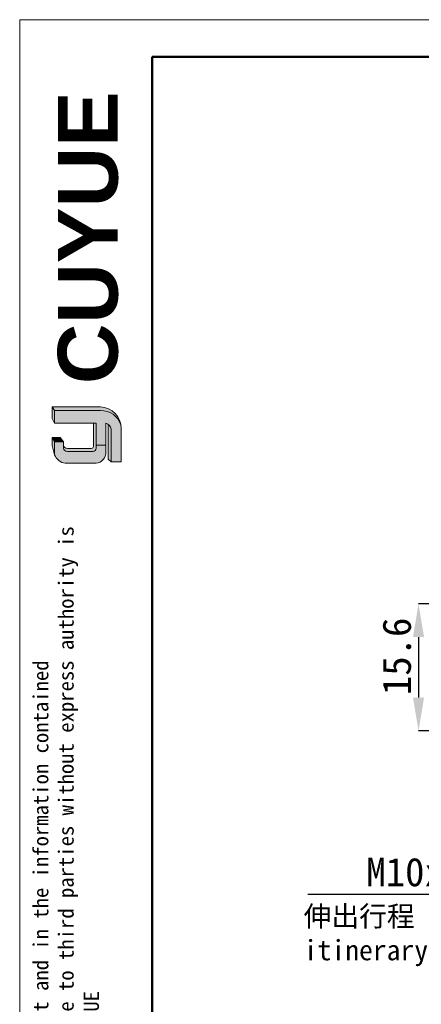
# Model space of a CAD drawing. Header units: millimetres. Extents: x 1871 to 2151, y 1439 to 1631.
# Tile 2 of 10: x 1871 to 1921, y 1510 to 1631. Entities that reach past the tile are written whole.
import ezdxf

# ---------------------------------------------------------------- set-up
doc = ezdxf.new("R2010")
doc.units = ezdxf.units.MM
for name, color, linetype, lineweight in [('0007', 7, 'Continuous', 5), ('实线层', 7, 'Continuous', 25), ('尺寸线层', 3, 'Continuous', 18), ('粗实线层', 7, 'Continuous', 50), ('细实线层', 3, 'Continuous', 18)]:
    doc.layers.add(name, color=color, linetype=linetype, lineweight=lineweight)
doc.layers.add('2细线层', color=3, linetype='Continuous')
doc.layers.add('7标注层', color=4, linetype='Continuous')
doc.styles.add('ARIAL', font='arial.ttf')
doc.styles.add('SLDTEXTSTYLE1', font='txt')
doc.styles.get("Standard").update_dxf_attribs({"font": 'arial.ttf'})
doc.dimstyles.new('SLDDIMSTYLE0', dxfattribs={"dimtxt": 3.5, "dimasz": 4.08, "dimexe": 0, "dimexo": 0.0625, "dimgap": 0.875, "dimtad": 2, "dimdec": 0, "dimrnd": 1e-09, "dimzin": 4, "dimdsep": 46, "dimtxsty": 'SLDTEXTSTYLE1', "dimsah": 1, "dimcen": 0.09, "dimadec": 0, "dimazin": 1, "dimtfac": 1, "dimtmove": 0, "dimatfit": 0, "dimfxl": 1, "dimfrac": 2, "dimtolj": 1, "dimtzin": 12, "dimarcsym": 0})
doc.dimstyles.new('SLDDIMSTYLE2', dxfattribs={"dimtxt": 0.18, "dimasz": 4.08, "dimexe": 0, "dimexo": 0.0625, "dimgap": 0, "dimtad": 0, "dimtih": 1, "dimtoh": 1, "dimdec": 0, "dimrnd": 1e-09, "dimzin": 0, "dimdsep": 46, "dimtxsty": 'Standard', "dimsah": 1, "dimcen": 0.09, "dimadec": 0, "dimazin": 0, "dimtfac": 4.08, "dimtdec": 0, "dimtofl": 0, "dimtmove": 0, "dimatfit": 3, "dimfxl": 1, "dimfrac": 2, "dimtolj": 1, "dimtzin": 0, "dimarcsym": 0})

# ---------------------------------------------------------------- blocks, each defined once
blk = doc.blocks.new('*D17')
at = {"layer": '2细线层', "color": 0, "lineweight": -2, "transparency": 16777216}
for p, q in [((1965.507217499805, 1559.391441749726), (1920.334165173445, 1559.391441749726)), ((1920.334165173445, 1555.311441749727), (1920.334165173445, 1547.871441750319)), ((1950.33083353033, 1543.791441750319), (1920.334165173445, 1543.791441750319))]:
    blk.add_line(p, q, dxfattribs=at)
at = {"layer": '2细线层', "color": 0, "transparency": 16777216}
for points in [[(1919.654165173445, 1555.311441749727), (1921.014165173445, 1555.311441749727), (1920.334165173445, 1559.391441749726)], [(1919.654165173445, 1547.871441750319), (1921.014165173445, 1547.871441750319), (1920.334165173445, 1543.791441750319)]]:
    blk.add_solid(points, dxfattribs=at)
at = {"layer": 'Defpoints', "color": 0, "transparency": 16777216}
for p in [(1965.569717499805, 1559.391441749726), (1920.334165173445, 1543.791441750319), (1950.39333353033, 1543.791441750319)]:
    blk.add_point(p, dxfattribs=at)
at = {"layer": '2细线层', "color": 0, "transparency": 16777216, "insert": (1915.895528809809, 1552.934335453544), "char_height": 3.5, "attachment_point": 2, "rotation": 90, "style": 'SLDTEXTSTYLE1'}
blk.add_mtext('\\A1;15.6', dxfattribs=at)
blk = doc.blocks.new('1')
at = {"layer": '7标注层', "color": 4}
blk.add_line((1906.737302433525, 1523.696462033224), (1935.708025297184, 1523.696462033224), dxfattribs=at)
at = {"layer": '7标注层', "color": 4, "insert": (1913.921797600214, 1528.17801989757), "char_height": 3.5, "attachment_point": 1, "style": 'SLDTEXTSTYLE1'}
blk.add_mtext('M10x1.25', dxfattribs=at)
at = {"layer": '7标注层', "insert": (1906.209683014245, 1522.24619149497), "char_height": 2.5, "attachment_point": 1}
blk.add_mtext_dynamic_manual_height_columns('{\\fSimSun|b0|i0|c134|p2;伸出行程（Extend the itinerary.）}5mm', width=53.9664537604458, gutter_width=12.5, heights=[0], dxfattribs=at)
at = {"layer": '7标注层'}
blk.add_leader([(1953.945047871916, 1518.877865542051), (1935.708025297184, 1523.696462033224)], dimstyle='SLDDIMSTYLE2', dxfattribs=at)

msp = doc.modelspace()

# ---------------------------------------------------------------- hatches: boundary and pattern name
at = {"layer": '实线层'}
h = msp.add_hatch(color=251, dxfattribs=at)
edge = h.paths.add_edge_path(flags=0)
edge.add_line((1875.269364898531, 1583.595164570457), (1875.588511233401, 1583.143991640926))
edge.add_line((1875.588511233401, 1583.143991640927), (1881.214649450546, 1583.143991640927))
edge.add_arc((1881.313966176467, 1580.59763734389), 2.548290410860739, 18.258457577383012, 92.23360366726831, ccw=False)
edge.add_arc((1881.145909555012, 1580.973802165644), 2.622263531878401, 9.265836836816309, 88.49787900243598)
edge.add_line((1881.214649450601, 1583.595164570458), (1875.269364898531, 1583.595164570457))
h = msp.add_hatch(color=254, dxfattribs=at)
h.paths.add_polyline_path([(1875.269364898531, 1578.870930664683), (1875.588511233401, 1577.724842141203), (1875.588511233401, 1579.300644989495), (1875.269364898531, 1579.842600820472)], flags=0)
h.paths.add_polyline_path([(1875.588511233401, 1581.608815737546), (1875.588511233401, 1583.143991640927), (1875.269364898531, 1583.595164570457), (1875.269364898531, 1582.174712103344)], flags=0)
h = msp.add_hatch(color=251, dxfattribs=at)
edge = h.paths.add_edge_path(flags=0)
edge.add_line((1880.08409859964, 1578.497139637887), (1877.14936150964, 1578.497139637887))
edge.add_arc((1877.148314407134, 1578.998630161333), 0.5014916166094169, 193.8962338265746, 270.1196323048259, ccw=False)
edge.add_line((1876.661500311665, 1578.878189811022), (1876.661500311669, 1578.516535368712))
edge.add_arc((1877.148314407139, 1578.636975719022), 0.5014916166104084, 193.8962338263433, 270.1196323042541)
edge.add_line((1877.14936150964, 1578.135485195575), (1880.302285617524, 1578.135485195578))
edge.add_arc((1880.317094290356, 1578.497848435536), 0.3626657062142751, 267.659799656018, 364.9883187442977)
edge.add_line((1880.678386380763, 1578.529383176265), (1880.678386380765, 1581.608815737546))
edge.add_line((1880.678386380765, 1581.608815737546), (1880.373091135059, 1581.608815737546))
edge.add_line((1880.373091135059, 1581.608815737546), (1880.373091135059, 1578.728595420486))
edge.add_arc((1880.093070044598, 1578.782081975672), 0.2850835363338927, 268.1966309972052, 349.18624476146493, ccw=False)
h = msp.add_hatch(color=251, dxfattribs=at)
edge = h.paths.add_edge_path(flags=0)
edge.add_line((1882.181910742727, 1577.161189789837), (1882.537158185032, 1576.838394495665))
edge.add_line((1882.537158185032, 1576.838394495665), (1882.537158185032, 1580.84312368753))
edge.add_arc((1881.58548868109, 1580.69640152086), 0.9629134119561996, 8.764480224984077, 53.88699480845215)
edge.add_line((1882.153010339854, 1581.474297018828), (1882.181910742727, 1577.161189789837))
msp.add_hatch(color=251, dxfattribs=at).paths.add_polyline_path([(1876.661500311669, 1579.300644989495), (1876.249707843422, 1579.842600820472), (1875.269364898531, 1579.842600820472), (1875.588511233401, 1579.300644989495)], flags=0)
h = msp.add_hatch(color=30, dxfattribs=at)
edge = h.paths.add_edge_path(flags=0)
edge.add_arc((1877.148314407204, 1578.636975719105), 0.5014916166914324, 193.8962338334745, 270.11963231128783, ccw=False)
edge.add_line((1876.661500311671, 1578.516535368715), (1876.661500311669, 1579.300644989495))
edge.add_line((1876.661500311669, 1579.300644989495), (1875.588511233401, 1579.300644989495))
edge.add_line((1875.588511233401, 1579.300644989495), (1875.588511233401, 1577.724842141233))
edge.add_arc((1877.068423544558, 1578.218596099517), 1.560106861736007, 198.4506221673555, 263.4013944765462)
edge.add_line((1876.889147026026, 1576.668824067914), (1880.678386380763, 1576.668824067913))
edge.add_arc((1880.554022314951, 1578.003762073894), 1.340718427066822, 275.3223660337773, 362.7233690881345)
edge.add_line((1881.893226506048, 1578.067464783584), (1881.89322650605, 1578.907570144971))
edge.add_line((1881.89322650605, 1578.907570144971), (1880.678386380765, 1578.907570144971))
edge.add_line((1880.678386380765, 1578.907570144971), (1880.678386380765, 1578.529383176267))
edge.add_arc((1880.317094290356, 1578.497848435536), 0.3626657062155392, -92.34020034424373, 4.988318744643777, ccw=False)
edge.add_line((1880.302285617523, 1578.135485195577), (1877.149361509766, 1578.135485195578))
at = {"layer": '尺寸线层'}
h = msp.add_hatch(color=179, dxfattribs=at)
edge = h.paths.add_edge_path(flags=0)
edge.add_line((1881.214649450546, 1583.143991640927), (1875.588511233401, 1583.143991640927))
edge.add_line((1875.588511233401, 1583.143991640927), (1875.588511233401, 1581.608815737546))
edge.add_line((1875.588511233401, 1581.608815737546), (1880.678386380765, 1581.608815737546))
edge.add_line((1880.678386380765, 1581.608815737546), (1880.678386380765, 1578.907570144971))
edge.add_line((1880.678386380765, 1578.907570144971), (1881.89322650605, 1578.907570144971))
edge.add_line((1881.89322650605, 1578.907570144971), (1881.89322650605, 1581.608815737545))
edge.add_arc((1881.58548860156, 1580.696401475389), 0.9629134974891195, 8.764482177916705, 71.36184450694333, ccw=False)
edge.add_line((1882.537158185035, 1580.843123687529), (1882.537158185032, 1576.838394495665))
edge.add_line((1882.537158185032, 1576.838394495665), (1883.76779552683, 1576.838394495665))
edge.add_line((1883.76779552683, 1576.838394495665), (1883.76779552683, 1580.929304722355))
edge.add_arc((1881.145910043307, 1580.973802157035), 2.622263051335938, 359.0276957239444, 369.2658387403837)
edge.add_arc((1881.313966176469, 1580.597637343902), 2.548290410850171, 18.25845757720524, 92.23360366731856)

# ---------------------------------------------------------------- linework, layer by layer
at = {"layer": '0007'}
for p, q in [((1875.269364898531, 1583.595164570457), (1881.21464945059, 1583.595164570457)), ((1875.269364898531, 1582.174712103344), (1875.269364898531, 1583.595164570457)), ((1875.588511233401, 1583.143991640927), (1875.269364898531, 1583.595164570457)), ((1875.588511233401, 1583.143991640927), (1881.214649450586, 1583.143991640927)), ((1875.588511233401, 1581.608815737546), (1875.588511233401, 1583.143991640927)), ((1875.588511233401, 1581.608815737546), (1875.269364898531, 1582.174712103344)), ((1880.678386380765, 1581.608815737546), (1875.588511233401, 1581.608815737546)), ((1880.373091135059, 1578.728595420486), (1880.373091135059, 1581.608815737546)), ((1880.678386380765, 1578.529383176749), (1880.678386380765, 1581.608815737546)), ((1881.89322650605, 1578.067464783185), (1881.89322650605, 1581.608815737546)), ((1882.181910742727, 1577.161189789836), (1882.153010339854, 1581.474297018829)), ((1882.537158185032, 1576.838394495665), (1882.537158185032, 1580.843123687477)), ((1883.76779552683, 1576.838394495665), (1883.76779552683, 1580.92930472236)), ((1875.269364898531, 1578.870930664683), (1875.269364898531, 1579.842600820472)), ((1876.249707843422, 1579.842600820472), (1875.269364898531, 1579.842600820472)), ((1875.588511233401, 1579.300644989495), (1875.269364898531, 1579.842600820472)), ((1876.661500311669, 1579.300644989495), (1876.249707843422, 1579.842600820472)), ((1875.588511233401, 1577.724842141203), (1875.269364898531, 1578.870930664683)), ((1875.588511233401, 1577.724842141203), (1875.588511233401, 1579.300644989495)), ((1876.661500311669, 1579.300644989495), (1875.588511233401, 1579.300644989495)), ((1876.661500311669, 1578.516535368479), (1876.661500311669, 1579.300644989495)), ((1880.08409859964, 1578.497139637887), (1877.149361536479, 1578.497139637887)), ((1880.678386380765, 1578.907570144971), (1881.89322650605, 1578.907570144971)), ((1880.302285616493, 1578.135485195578), (1877.149361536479, 1578.135485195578)), ((1882.537158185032, 1576.838394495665), (1882.181910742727, 1577.161189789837)), ((1880.678386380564, 1576.668824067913), (1876.88914702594, 1576.668824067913)), ((1883.76779552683, 1576.838394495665), (1882.537158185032, 1576.838394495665))]:
    msp.add_line(p, q, dxfattribs=at)
for centre, radius, start, end in [((1881.145909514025, 1580.973802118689), 2.622263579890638, 359.0276967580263, 88.49787813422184), ((1881.313966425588, 1580.597637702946), 2.548290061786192, 18.24249939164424, 92.23360957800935), ((1881.585488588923, 1580.696401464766), 0.9629135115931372, 8.76448268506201, 71.36184399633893), ((1877.148314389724, 1578.998630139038), 0.5014915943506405, 193.8962318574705, 270.1196373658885), ((1877.148314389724, 1578.636975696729), 0.501491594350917, 193.8962318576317, 270.1196373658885), ((1880.093070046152, 1578.782081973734), 0.285083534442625, 268.1966306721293, 349.1862450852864), ((1880.31709427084, 1578.497848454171), 0.3626657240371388, 267.6598026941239, 4.988315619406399), ((1877.068423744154, 1578.218596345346), 1.560107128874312, 198.4506284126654, 263.4013882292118), ((1880.554022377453, 1578.003762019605), 1.340718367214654, 275.3223635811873, 2.723371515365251)]:
    msp.add_arc(centre, radius, start, end, dxfattribs=at)
at = {"layer": '粗实线层'}
msp.add_lwpolyline([(1887.577076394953, 1626.62219181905), (2138.109853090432, 1626.62219181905), (2138.109853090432, 1442.688821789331), (1887.577076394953, 1442.688821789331)], close=True, dxfattribs=at)
at = {"layer": '细实线层'}
msp.add_lwpolyline([(1871.288321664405, 1631.191053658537), (2142.678714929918, 1631.191053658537), (2142.678714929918, 1439.298856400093), (1871.288321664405, 1439.298856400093)], close=True, dxfattribs=at)

# ---------------------------------------------------------------- block references
msp.add_blockref('1', (0, 0))

# ---------------------------------------------------------------- texts
at = {"layer": '粗实线层', "color": 49, "insert": (1875.9829227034, 1586.406427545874), "char_height": 7.359999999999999, "width": 31.10373313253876, "attachment_point": 1, "rotation": 90, "style": 'ARIAL'}
msp.add_mtext('{\\farial|b1|i0|c0|p34;CUYUE}', dxfattribs=at)
at = {"layer": '粗实线层', "color": 3, "insert": (1872.946027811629, 1462.28172666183), "char_height": 1.866467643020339, "width": 109.6550278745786, "attachment_point": 1, "rotation": 90}
msp.add_mtext('{\\fSimHei|b0|i0|c134|p49;We reserve all rights in this document and in the information contained therein,reproduction,use or disclosure to third parties without express authority is strictly forbidden. copyright 2023CUYUE}', dxfattribs=at)

# ---------------------------------------------------------------- dimensions: what is measured, and where the dimension line sits
at = {"layer": '2细线层'}
dim = msp.add_linear_dim(base=(1920.334165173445, 1543.791441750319), p1=(1965.569717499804, 1559.391441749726), p2=(1950.393333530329, 1543.791441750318), angle=90, text='15.6', dimstyle='SLDDIMSTYLE0', dxfattribs=at)
dim.commit()
dim.dimension.update_dxf_attribs({"geometry": '*D17', "text_midpoint": (1920.334165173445, 1552.934335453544), "dimtype": 160})

doc.saveas('drawing.dxf')
